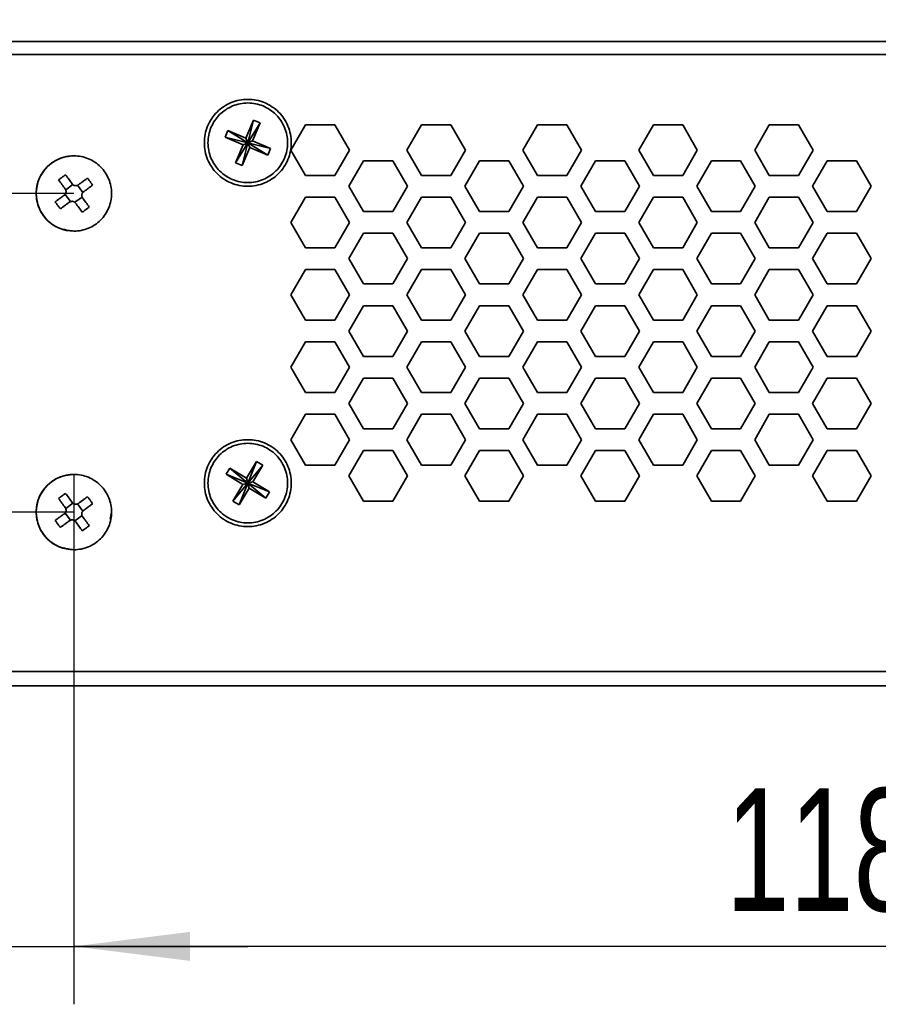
# Model space of a CAD drawing. Header units: millimetres. Extents: x 0 to 420, y 0 to 297.
# Tile 142 of 145: x 292 to 322, y 227 to 260. Entities that reach past the tile are written whole.
import ezdxf

# ---------------------------------------------------------------- set-up
doc = ezdxf.new("R2010")
doc.units = ezdxf.units.MM
doc.layers.add('标注层', color=150, linetype='Continuous')
doc.styles.add('SLDTEXTSTYLE2', font='TXT', dxfattribs={"width": 0.7})
doc.dimstyles.new('SLDDIMSTYLE0', dxfattribs={"dimtxt": 4.850694, "dimasz": 4, "dimexe": 0, "dimexo": 0.0625, "dimgap": 1.212674, "dimtad": 2, "dimlfac": 2, "dimrnd": 1e-09, "dimzin": 12, "dimdsep": 46, "dimtxsty": 'SLDTEXTSTYLE2', "dimsah": 1, "dimcen": 0.09, "dimadec": 0, "dimazin": 3, "dimtfac": 1, "dimtdec": 3, "dimtmove": 0, "dimatfit": 0, "dimfxl": 1, "dimfrac": 2, "dimtolj": 1, "dimtzin": 12, "dimarcsym": 0})
doc.dimstyles.new('SLDDIMSTYLE1', dxfattribs={"dimtxt": 4.850694, "dimasz": 4, "dimexe": 0, "dimexo": 0.0625, "dimgap": 1.212674, "dimtad": 2, "dimlfac": 2, "dimrnd": 1e-09, "dimzin": 12, "dimdsep": 46, "dimtxsty": 'SLDTEXTSTYLE2', "dimsah": 1, "dimcen": 0.09, "dimadec": 0, "dimazin": 3, "dimtfac": 1, "dimtdec": 3, "dimtofl": 0, "dimtmove": 0, "dimatfit": 3, "dimfxl": 1, "dimfrac": 2, "dimtolj": 1, "dimtzin": 12, "dimarcsym": 0})

# ---------------------------------------------------------------- blocks, each defined once
blk = doc.blocks.new('_D_2')
at = {"layer": '标注层'}
for p, q in [((294.018, 244.799), (294.018, 226.505)), ((286.018, 243.499), (286.018, 226.505)), ((286.018, 228.505), (280.018, 228.505)), ((286.018, 228.505), (294.018, 228.505)), ((294.018, 228.505), (300.018, 228.505))]:
    blk.add_line(p, q, dxfattribs=at)
for points in [[(286.018, 228.505), (282.018, 229.005), (282.018, 228.005)], [(294.018, 228.505), (298.018, 228.005), (298.018, 229.005)]]:
    blk.add_solid(points, dxfattribs=at)
at = {"layer": '标注层', "insert": (287.196, 233.962), "char_height": 4.2333, "attachment_point": 1, "style": 'SLDTEXTSTYLE2'}
blk.add_mtext('16', dxfattribs=at)
blk = doc.blocks.new('_D_3')
at = {"layer": '标注层'}
for p, q in [((270.217, 254.499), (270.217, 260.499)), ((294.018, 254.499), (268.217, 254.499)), ((270.217, 254.499), (270.217, 243.499)), ((294.018, 243.499), (268.217, 243.499)), ((270.217, 243.499), (270.217, 237.499))]:
    blk.add_line(p, q, dxfattribs=at)
for points in [[(270.217, 254.499), (270.717, 258.499), (269.717, 258.499)], [(270.217, 243.499), (269.717, 239.499), (270.717, 239.499)]]:
    blk.add_solid(points, dxfattribs=at)
at = {"layer": '标注层', "insert": (264.76, 246.177), "char_height": 4.2333, "attachment_point": 1, "rotation": 90, "style": 'SLDTEXTSTYLE2'}
blk.add_mtext('22', dxfattribs=at)
blk = doc.blocks.new('_D_5')
at = {"layer": '标注层'}
for p, q in [((294.018, 243.499), (294.018, 226.505)), ((353.118, 243.499), (353.118, 226.505)), ((353.118, 228.505), (294.018, 228.505))]:
    blk.add_line(p, q, dxfattribs=at)
for points in [[(294.018, 228.505), (298.018, 228.005), (298.018, 229.005)], [(353.118, 228.505), (349.118, 229.005), (349.118, 228.005)]]:
    blk.add_solid(points, dxfattribs=at)
at = {"layer": '标注层', "insert": (316.513, 233.962), "char_height": 4.2333, "attachment_point": 1, "style": 'SLDTEXTSTYLE2'}
blk.add_mtext('118.2', dxfattribs=at)

msp = doc.modelspace()

# ---------------------------------------------------------------- linework, layer by layer
at = {"color": 7, "linetype": 'Continuous', "lineweight": 35}
for p, q in [((279.5682, 259.7493), (362.6182, 259.7493)), ((362.6182, 259.2993), (279.5682, 259.2993)), ((300.2168, 257.0343), (299.9522, 256.4132)), ((300.0182, 256.2493), (300.2168, 257.0343)), ((300.4468, 256.9363), (300.2168, 257.0343)), ((299.3312, 256.6778), (299.2332, 256.4478)), ((299.9522, 256.4132), (299.3312, 256.6778)), ((299.3312, 256.6778), (300.0182, 256.2493)), ((300.4468, 256.9363), (300.0182, 256.2493)), ((300.1822, 256.3153), (300.4468, 256.9363)), ((301.5079, 255.9993), (302.0131, 256.8743)), ((302.0131, 256.8743), (303.0234, 256.8743)), ((303.0234, 256.8743), (303.5286, 255.9993)), ((305.5079, 255.9993), (306.0131, 256.8743)), ((306.0131, 256.8743), (307.0234, 256.8743)), ((307.0234, 256.8743), (307.5286, 255.9993)), ((309.5079, 255.9993), (310.0131, 256.8743)), ((310.0131, 256.8743), (311.0234, 256.8743)), ((311.0234, 256.8743), (311.5286, 255.9993)), ((313.5079, 255.9993), (314.0131, 256.8743)), ((314.0131, 256.8743), (315.0234, 256.8743)), ((315.0234, 256.8743), (315.5286, 255.9993)), ((317.5079, 255.9993), (318.0131, 256.8743)), ((318.0131, 256.8743), (319.0234, 256.8743)), ((319.0234, 256.8743), (319.5286, 255.9993)), ((299.2332, 256.4478), (299.8543, 256.1832)), ((300.0182, 256.2493), (299.2332, 256.4478)), ((300.0182, 256.2493), (299.9522, 256.4132)), ((299.5897, 255.5622), (300.0182, 256.2493)), ((299.8543, 256.1832), (299.5897, 255.5622)), ((300.0182, 256.2493), (299.8197, 255.4643)), ((299.8197, 255.4643), (300.0843, 256.0853)), ((300.0182, 256.2493), (299.8543, 256.1832)), ((300.1822, 256.3153), (300.0182, 256.2493)), ((300.0182, 256.2493), (300.0843, 256.0853)), ((300.7052, 255.8207), (300.0182, 256.2493)), ((300.0182, 256.2493), (300.8032, 256.0507)), ((300.0843, 256.0853), (300.7052, 255.8207)), ((300.8032, 256.0507), (300.1822, 256.3153)), ((300.7052, 255.8207), (300.8032, 256.0507)), ((302.0131, 255.1243), (301.5079, 255.9993)), ((303.5286, 255.9993), (303.0234, 255.1243)), ((306.0131, 255.1243), (305.5079, 255.9993)), ((307.5286, 255.9993), (307.0234, 255.1243)), ((310.0131, 255.1243), (309.5079, 255.9993)), ((311.5286, 255.9993), (311.0234, 255.1243)), ((314.0131, 255.1243), (313.5079, 255.9993)), ((315.5286, 255.9993), (315.0234, 255.1243)), ((318.0131, 255.1243), (317.5079, 255.9993)), ((319.5286, 255.9993), (319.0234, 255.1243)), ((299.5897, 255.5622), (299.8197, 255.4643)), ((303.5079, 254.7493), (304.0131, 255.6243)), ((304.0131, 255.6243), (305.0234, 255.6243)), ((305.0234, 255.6243), (305.5286, 254.7493)), ((307.5079, 254.7493), (308.0131, 255.6243)), ((308.0131, 255.6243), (309.0234, 255.6243)), ((309.0234, 255.6243), (309.5286, 254.7493)), ((311.5079, 254.7493), (312.0131, 255.6243)), ((312.0131, 255.6243), (313.0234, 255.6243)), ((313.0234, 255.6243), (313.5286, 254.7493)), ((315.5079, 254.7493), (316.0131, 255.6243)), ((316.0131, 255.6243), (317.0234, 255.6243)), ((317.0234, 255.6243), (317.5286, 254.7493)), ((319.5079, 254.7493), (320.0131, 255.6243)), ((320.0131, 255.6243), (321.0234, 255.6243)), ((321.0234, 255.6243), (321.5286, 254.7493)), ((303.0234, 255.1243), (302.0131, 255.1243)), ((307.0234, 255.1243), (306.0131, 255.1243)), ((311.0234, 255.1243), (310.0131, 255.1243)), ((315.0234, 255.1243), (314.0131, 255.1243)), ((319.0234, 255.1243), (318.0131, 255.1243)), ((293.7371, 254.6217), (293.9856, 254.8041)), ((294.1406, 254.7804), (294.3231, 254.5319)), ((304.0131, 253.8743), (303.5079, 254.7493)), ((305.5286, 254.7493), (305.0234, 253.8743)), ((308.0131, 253.8743), (307.5079, 254.7493)), ((309.5286, 254.7493), (309.0234, 253.8743)), ((312.0131, 253.8743), (311.5079, 254.7493)), ((313.5286, 254.7493), (313.0234, 253.8743)), ((316.0131, 253.8743), (315.5079, 254.7493)), ((317.5286, 254.7493), (317.0234, 253.8743)), ((320.0131, 253.8743), (319.5079, 254.7493)), ((321.5286, 254.7493), (321.0234, 253.8743)), ((293.8958, 254.2182), (293.7134, 254.4666)), ((294.2993, 254.3769), (294.0509, 254.1944)), ((301.5079, 253.4993), (302.0131, 254.3743)), ((302.0131, 254.3743), (303.0234, 254.3743)), ((303.0234, 254.3743), (303.5286, 253.4993)), ((305.5079, 253.4993), (306.0131, 254.3743)), ((306.0131, 254.3743), (307.0234, 254.3743)), ((307.0234, 254.3743), (307.5286, 253.4993)), ((309.5079, 253.4993), (310.0131, 254.3743)), ((310.0131, 254.3743), (311.0234, 254.3743)), ((311.0234, 254.3743), (311.5286, 253.4993)), ((313.5079, 253.4993), (314.0131, 254.3743)), ((314.0131, 254.3743), (315.0234, 254.3743)), ((315.0234, 254.3743), (315.5286, 253.4993)), ((317.5079, 253.4993), (318.0131, 254.3743)), ((318.0131, 254.3743), (319.0234, 254.3743)), ((319.0234, 254.3743), (319.5286, 253.4993)), ((305.0234, 253.8743), (304.0131, 253.8743)), ((309.0234, 253.8743), (308.0131, 253.8743)), ((313.0234, 253.8743), (312.0131, 253.8743)), ((317.0234, 253.8743), (316.0131, 253.8743)), ((321.0234, 253.8743), (320.0131, 253.8743)), ((302.0131, 252.6243), (301.5079, 253.4993)), ((303.5286, 253.4993), (303.0234, 252.6243)), ((306.0131, 252.6243), (305.5079, 253.4993)), ((307.5286, 253.4993), (307.0234, 252.6243)), ((310.0131, 252.6243), (309.5079, 253.4993)), ((311.5286, 253.4993), (311.0234, 252.6243)), ((314.0131, 252.6243), (313.5079, 253.4993)), ((315.5286, 253.4993), (315.0234, 252.6243)), ((318.0131, 252.6243), (317.5079, 253.4993)), ((319.5286, 253.4993), (319.0234, 252.6243)), ((303.5079, 252.2493), (304.0131, 253.1243)), ((304.0131, 253.1243), (305.0234, 253.1243)), ((305.0234, 253.1243), (305.5286, 252.2493)), ((307.5079, 252.2493), (308.0131, 253.1243)), ((308.0131, 253.1243), (309.0234, 253.1243)), ((309.0234, 253.1243), (309.5286, 252.2493)), ((311.5079, 252.2493), (312.0131, 253.1243)), ((312.0131, 253.1243), (313.0234, 253.1243)), ((313.0234, 253.1243), (313.5286, 252.2493)), ((315.5079, 252.2493), (316.0131, 253.1243)), ((316.0131, 253.1243), (317.0234, 253.1243)), ((317.0234, 253.1243), (317.5286, 252.2493)), ((319.5079, 252.2493), (320.0131, 253.1243)), ((320.0131, 253.1243), (321.0234, 253.1243)), ((321.0234, 253.1243), (321.5286, 252.2493)), ((303.0234, 252.6243), (302.0131, 252.6243)), ((307.0234, 252.6243), (306.0131, 252.6243)), ((311.0234, 252.6243), (310.0131, 252.6243)), ((315.0234, 252.6243), (314.0131, 252.6243)), ((319.0234, 252.6243), (318.0131, 252.6243)), ((304.0131, 251.3743), (303.5079, 252.2493)), ((305.5286, 252.2493), (305.0234, 251.3743)), ((308.0131, 251.3743), (307.5079, 252.2493)), ((309.5286, 252.2493), (309.0234, 251.3743)), ((312.0131, 251.3743), (311.5079, 252.2493)), ((313.5286, 252.2493), (313.0234, 251.3743)), ((316.0131, 251.3743), (315.5079, 252.2493)), ((317.5286, 252.2493), (317.0234, 251.3743)), ((320.0131, 251.3743), (319.5079, 252.2493)), ((321.5286, 252.2493), (321.0234, 251.3743)), ((301.5079, 250.9993), (302.0131, 251.8743)), ((302.0131, 251.8743), (303.0234, 251.8743)), ((303.0234, 251.8743), (303.5286, 250.9993)), ((305.5079, 250.9993), (306.0131, 251.8743)), ((306.0131, 251.8743), (307.0234, 251.8743)), ((307.0234, 251.8743), (307.5286, 250.9993)), ((309.5079, 250.9993), (310.0131, 251.8743)), ((310.0131, 251.8743), (311.0234, 251.8743)), ((311.0234, 251.8743), (311.5286, 250.9993)), ((313.5079, 250.9993), (314.0131, 251.8743)), ((314.0131, 251.8743), (315.0234, 251.8743)), ((315.0234, 251.8743), (315.5286, 250.9993)), ((317.5079, 250.9993), (318.0131, 251.8743)), ((318.0131, 251.8743), (319.0234, 251.8743)), ((319.0234, 251.8743), (319.5286, 250.9993)), ((305.0234, 251.3743), (304.0131, 251.3743)), ((309.0234, 251.3743), (308.0131, 251.3743)), ((313.0234, 251.3743), (312.0131, 251.3743)), ((317.0234, 251.3743), (316.0131, 251.3743)), ((321.0234, 251.3743), (320.0131, 251.3743)), ((302.0131, 250.1243), (301.5079, 250.9993)), ((303.5286, 250.9993), (303.0234, 250.1243)), ((306.0131, 250.1243), (305.5079, 250.9993)), ((307.5286, 250.9993), (307.0234, 250.1243)), ((310.0131, 250.1243), (309.5079, 250.9993)), ((311.5286, 250.9993), (311.0234, 250.1243)), ((314.0131, 250.1243), (313.5079, 250.9993)), ((315.5286, 250.9993), (315.0234, 250.1243)), ((318.0131, 250.1243), (317.5079, 250.9993)), ((319.5286, 250.9993), (319.0234, 250.1243)), ((303.5079, 249.7493), (304.0131, 250.6243)), ((304.0131, 250.6243), (305.0234, 250.6243)), ((305.0234, 250.6243), (305.5286, 249.7493)), ((307.5079, 249.7493), (308.0131, 250.6243)), ((308.0131, 250.6243), (309.0234, 250.6243)), ((309.0234, 250.6243), (309.5286, 249.7493)), ((311.5079, 249.7493), (312.0131, 250.6243)), ((312.0131, 250.6243), (313.0234, 250.6243)), ((313.0234, 250.6243), (313.5286, 249.7493)), ((315.5079, 249.7493), (316.0131, 250.6243)), ((316.0131, 250.6243), (317.0234, 250.6243)), ((317.0234, 250.6243), (317.5286, 249.7493)), ((319.5079, 249.7493), (320.0131, 250.6243)), ((320.0131, 250.6243), (321.0234, 250.6243)), ((321.0234, 250.6243), (321.5286, 249.7493)), ((303.0234, 250.1243), (302.0131, 250.1243)), ((307.0234, 250.1243), (306.0131, 250.1243)), ((311.0234, 250.1243), (310.0131, 250.1243)), ((315.0234, 250.1243), (314.0131, 250.1243)), ((319.0234, 250.1243), (318.0131, 250.1243)), ((304.0131, 248.8743), (303.5079, 249.7493)), ((305.5286, 249.7493), (305.0234, 248.8743)), ((308.0131, 248.8743), (307.5079, 249.7493)), ((309.5286, 249.7493), (309.0234, 248.8743)), ((312.0131, 248.8743), (311.5079, 249.7493)), ((313.5286, 249.7493), (313.0234, 248.8743)), ((316.0131, 248.8743), (315.5079, 249.7493)), ((317.5286, 249.7493), (317.0234, 248.8743)), ((320.0131, 248.8743), (319.5079, 249.7493)), ((321.5286, 249.7493), (321.0234, 248.8743)), ((301.5079, 248.4993), (302.0131, 249.3743)), ((302.0131, 249.3743), (303.0234, 249.3743)), ((303.0234, 249.3743), (303.5286, 248.4993)), ((305.5079, 248.4993), (306.0131, 249.3743)), ((306.0131, 249.3743), (307.0234, 249.3743)), ((307.0234, 249.3743), (307.5286, 248.4993)), ((309.5079, 248.4993), (310.0131, 249.3743)), ((310.0131, 249.3743), (311.0234, 249.3743)), ((311.0234, 249.3743), (311.5286, 248.4993)), ((313.5079, 248.4993), (314.0131, 249.3743)), ((314.0131, 249.3743), (315.0234, 249.3743)), ((315.0234, 249.3743), (315.5286, 248.4993)), ((317.5079, 248.4993), (318.0131, 249.3743)), ((318.0131, 249.3743), (319.0234, 249.3743)), ((319.0234, 249.3743), (319.5286, 248.4993)), ((305.0234, 248.8743), (304.0131, 248.8743)), ((309.0234, 248.8743), (308.0131, 248.8743)), ((313.0234, 248.8743), (312.0131, 248.8743)), ((317.0234, 248.8743), (316.0131, 248.8743)), ((321.0234, 248.8743), (320.0131, 248.8743)), ((302.0131, 247.6243), (301.5079, 248.4993)), ((303.5286, 248.4993), (303.0234, 247.6243)), ((306.0131, 247.6243), (305.5079, 248.4993)), ((307.5286, 248.4993), (307.0234, 247.6243)), ((310.0131, 247.6243), (309.5079, 248.4993)), ((311.5286, 248.4993), (311.0234, 247.6243)), ((314.0131, 247.6243), (313.5079, 248.4993)), ((315.5286, 248.4993), (315.0234, 247.6243)), ((318.0131, 247.6243), (317.5079, 248.4993)), ((319.5286, 248.4993), (319.0234, 247.6243)), ((303.5079, 247.2493), (304.0131, 248.1243)), ((304.0131, 248.1243), (305.0234, 248.1243)), ((305.0234, 248.1243), (305.5286, 247.2493)), ((307.5079, 247.2493), (308.0131, 248.1243)), ((308.0131, 248.1243), (309.0234, 248.1243)), ((309.0234, 248.1243), (309.5286, 247.2493)), ((311.5079, 247.2493), (312.0131, 248.1243)), ((312.0131, 248.1243), (313.0234, 248.1243)), ((313.0234, 248.1243), (313.5286, 247.2493)), ((315.5079, 247.2493), (316.0131, 248.1243)), ((316.0131, 248.1243), (317.0234, 248.1243)), ((317.0234, 248.1243), (317.5286, 247.2493)), ((319.5079, 247.2493), (320.0131, 248.1243)), ((320.0131, 248.1243), (321.0234, 248.1243)), ((321.0234, 248.1243), (321.5286, 247.2493)), ((303.0234, 247.6243), (302.0131, 247.6243)), ((307.0234, 247.6243), (306.0131, 247.6243)), ((311.0234, 247.6243), (310.0131, 247.6243)), ((315.0234, 247.6243), (314.0131, 247.6243)), ((319.0234, 247.6243), (318.0131, 247.6243)), ((304.0131, 246.3743), (303.5079, 247.2493)), ((305.5286, 247.2493), (305.0234, 246.3743)), ((308.0131, 246.3743), (307.5079, 247.2493)), ((309.5286, 247.2493), (309.0234, 246.3743)), ((312.0131, 246.3743), (311.5079, 247.2493)), ((313.5286, 247.2493), (313.0234, 246.3743)), ((316.0131, 246.3743), (315.5079, 247.2493)), ((317.5286, 247.2493), (317.0234, 246.3743)), ((320.0131, 246.3743), (319.5079, 247.2493)), ((321.5286, 247.2493), (321.0234, 246.3743)), ((301.5079, 245.9993), (302.0131, 246.8743)), ((302.0131, 246.8743), (303.0234, 246.8743)), ((303.0234, 246.8743), (303.5286, 245.9993)), ((305.5079, 245.9993), (306.0131, 246.8743)), ((306.0131, 246.8743), (307.0234, 246.8743)), ((307.0234, 246.8743), (307.5286, 245.9993)), ((309.5079, 245.9993), (310.0131, 246.8743)), ((310.0131, 246.8743), (311.0234, 246.8743)), ((311.0234, 246.8743), (311.5286, 245.9993)), ((313.5079, 245.9993), (314.0131, 246.8743)), ((314.0131, 246.8743), (315.0234, 246.8743)), ((315.0234, 246.8743), (315.5286, 245.9993)), ((317.5079, 245.9993), (318.0131, 246.8743)), ((318.0131, 246.8743), (319.0234, 246.8743)), ((319.0234, 246.8743), (319.5286, 245.9993)), ((305.0234, 246.3743), (304.0131, 246.3743)), ((309.0234, 246.3743), (308.0131, 246.3743)), ((313.0234, 246.3743), (312.0131, 246.3743)), ((317.0234, 246.3743), (316.0131, 246.3743)), ((321.0234, 246.3743), (320.0131, 246.3743)), ((302.0131, 245.1243), (301.5079, 245.9993)), ((303.5286, 245.9993), (303.0234, 245.1243)), ((306.0131, 245.1243), (305.5079, 245.9993)), ((307.5286, 245.9993), (307.0234, 245.1243)), ((310.0131, 245.1243), (309.5079, 245.9993)), ((311.5286, 245.9993), (311.0234, 245.1243)), ((314.0131, 245.1243), (313.5079, 245.9993)), ((315.5286, 245.9993), (315.0234, 245.1243)), ((318.0131, 245.1243), (317.5079, 245.9993)), ((319.5286, 245.9993), (319.0234, 245.1243)), ((303.5079, 244.7493), (304.0131, 245.6243)), ((304.0131, 245.6243), (305.0234, 245.6243)), ((305.0234, 245.6243), (305.5286, 244.7493)), ((307.5079, 244.7493), (308.0131, 245.6243)), ((308.0131, 245.6243), (309.0234, 245.6243)), ((309.0234, 245.6243), (309.5286, 244.7493)), ((311.5079, 244.7493), (312.0131, 245.6243)), ((312.0131, 245.6243), (313.0234, 245.6243)), ((313.0234, 245.6243), (313.5286, 244.7493)), ((315.5079, 244.7493), (316.0131, 245.6243)), ((316.0131, 245.6243), (317.0234, 245.6243)), ((317.0234, 245.6243), (317.5286, 244.7493)), ((319.5079, 244.7493), (320.0131, 245.6243)), ((320.0131, 245.6243), (321.0234, 245.6243)), ((321.0234, 245.6243), (321.5286, 244.7493)), ((300.3215, 245.25), (299.9751, 244.6707)), ((300.0182, 244.4993), (300.3215, 245.25)), ((300.536, 245.1218), (300.0182, 244.4993)), ((300.1897, 244.5424), (300.536, 245.1218)), ((300.536, 245.1218), (300.3215, 245.25)), ((303.0234, 245.1243), (302.0131, 245.1243)), ((307.0234, 245.1243), (306.0131, 245.1243)), ((311.0234, 245.1243), (310.0131, 245.1243)), ((315.0234, 245.1243), (314.0131, 245.1243)), ((319.0234, 245.1243), (318.0131, 245.1243)), ((299.3957, 245.0171), (299.2675, 244.8025)), ((299.2675, 244.8025), (299.8468, 244.4561)), ((300.0182, 244.4993), (299.2675, 244.8025)), ((299.9751, 244.6707), (299.3957, 245.0171)), ((299.3957, 245.0171), (300.0182, 244.4993)), ((299.5004, 243.8768), (300.0182, 244.4993)), ((299.8468, 244.4561), (299.5004, 243.8768)), ((300.0182, 244.4993), (299.715, 243.7485)), ((300.0182, 244.4993), (299.8468, 244.4561)), ((300.0182, 244.4993), (299.9751, 244.6707)), ((300.1897, 244.5424), (300.0182, 244.4993)), ((300.6407, 243.9814), (300.0182, 244.4993)), ((300.0182, 244.4993), (300.769, 244.196)), ((300.0182, 244.4993), (300.0614, 244.3278)), ((300.769, 244.196), (300.1897, 244.5424)), ((304.0131, 243.8743), (303.5079, 244.7493)), ((305.5286, 244.7493), (305.0234, 243.8743)), ((308.0131, 243.8743), (307.5079, 244.7493)), ((309.5286, 244.7493), (309.0234, 243.8743)), ((312.0131, 243.8743), (311.5079, 244.7493)), ((313.5286, 244.7493), (313.0234, 243.8743)), ((316.0131, 243.8743), (315.5079, 244.7493)), ((317.5286, 244.7493), (317.0234, 243.8743)), ((320.0131, 243.8743), (319.5079, 244.7493)), ((321.5286, 244.7493), (321.0234, 243.8743)), ((299.715, 243.7485), (300.0614, 244.3278)), ((300.0614, 244.3278), (300.6407, 243.9814)), ((300.6407, 243.9814), (300.769, 244.196)), ((293.7371, 243.6217), (293.9856, 243.8041)), ((294.1406, 243.7804), (294.3231, 243.5319)), ((299.5004, 243.8768), (299.715, 243.7485)), ((305.0234, 243.8743), (304.0131, 243.8743)), ((309.0234, 243.8743), (308.0131, 243.8743)), ((313.0234, 243.8743), (312.0131, 243.8743)), ((317.0234, 243.8743), (316.0131, 243.8743)), ((321.0234, 243.8743), (320.0131, 243.8743)), ((293.8958, 243.2182), (293.7134, 243.4666)), ((295.3182, 243.4993), (295.2686, 243.2496)), ((294.2993, 243.3769), (294.0509, 243.1944)), ((279.6182, 237.9993), (362.1182, 237.9993)), ((362.4182, 237.4993), (280.1682, 237.4993))]:
    msp.add_line(p, q, dxfattribs=at)
for centre in [(294.0182, 254.4993), (294.0182, 243.4993)]:
    msp.add_arc(centre, 1.3, 90, 270, dxfattribs=at)
for points, knots in [([(298.5182, 256.2493), (298.5182, 256.4456), (298.5573, 256.6419), (298.7076, 257.0047), (298.8187, 257.1711), (299.0964, 257.4488), (299.2628, 257.5599), (299.6256, 257.7102), (299.8219, 257.7493), (300.2146, 257.7493), (300.4109, 257.7102), (300.7737, 257.5599), (300.9401, 257.4488), (301.2177, 257.1711), (301.3289, 257.0047), (301.4792, 256.6419), (301.5182, 256.4456), (301.5182, 256.2493)], [0, 0, 0, 0, 0.125, 0.125, 0.25, 0.25, 0.375, 0.375, 0.5, 0.5, 0.625, 0.625, 0.75, 0.75, 0.875, 0.875, 1, 1, 1, 1]), ([(300.0182, 257.6243), (299.8383, 257.6243), (299.6583, 257.5885), (299.3258, 257.4507), (299.1732, 257.3488), (298.9187, 257.0943), (298.8168, 256.9417), (298.679, 256.6092), (298.6432, 256.4292), (298.6432, 256.0693), (298.679, 255.8894), (298.8168, 255.5568), (298.9187, 255.4043), (299.1732, 255.1497), (299.3258, 255.0478), (299.6583, 254.91), (299.8383, 254.8743), (300.0182, 254.8743)], [0, 0, 0, 0, 0.125, 0.125, 0.25, 0.25, 0.375, 0.375, 0.5, 0.5, 0.625, 0.625, 0.75, 0.75, 0.875, 0.875, 1, 1, 1, 1]), ([(300.0182, 254.8743), (300.1982, 254.8743), (300.3781, 254.91), (300.7107, 255.0478), (300.8632, 255.1497), (301.1178, 255.4043), (301.2197, 255.5568), (301.3575, 255.8894), (301.3932, 256.0693), (301.3932, 256.4292), (301.3575, 256.6092), (301.2197, 256.9417), (301.1178, 257.0943), (300.8632, 257.3488), (300.7107, 257.4507), (300.3781, 257.5885), (300.1982, 257.6243), (300.0182, 257.6243)], [0, 0, 0, 0, 0.125, 0.125, 0.25, 0.25, 0.375, 0.375, 0.5, 0.5, 0.625, 0.625, 0.75, 0.75, 0.875, 0.875, 1, 1, 1, 1]), ([(301.5182, 256.2493), (301.5182, 256.0529), (301.4792, 255.8566), (301.3289, 255.4938), (301.2177, 255.3274), (300.9401, 255.0498), (300.7737, 254.9386), (300.4109, 254.7883), (300.2146, 254.7493), (299.8219, 254.7493), (299.6256, 254.7883), (299.2628, 254.9386), (299.0964, 255.0498), (298.8187, 255.3274), (298.7076, 255.4938), (298.5573, 255.8566), (298.5182, 256.0529), (298.5182, 256.2493)], [0, 0, 0, 0, 0.125, 0.125, 0.25, 0.25, 0.375, 0.375, 0.5, 0.5, 0.625, 0.625, 0.75, 0.75, 0.875, 0.875, 1, 1, 1, 1]), ([(294.0182, 253.1991), (293.9836, 253.2029), (293.9169, 253.2102), (293.8212, 253.2247), (293.7338, 253.2411), (293.6547, 253.2594), (293.5838, 253.2792), (293.4603, 253.3212), (293.288, 253.4098), (293.0916, 253.5749), (292.9286, 253.774), (292.8092, 254), (292.7344, 254.2448), (292.7029, 254.5786), (292.7792, 255.0073), (293.0096, 255.3449), (293.2262, 255.5354), (293.3673, 255.6296), (293.5183, 255.7032), (293.6781, 255.7559), (293.8457, 255.7899), (293.9603, 255.7962), (294.0182, 255.7994)], [0, 0, 0, 0, 0.0257196, 0.0494679, 0.0712751, 0.0911804, 0.1092341, 0.1255015, 0.1872882, 0.2504617, 0.3132612, 0.3756293, 0.4375146, 0.5005653, 0.6213783, 0.7499698, 0.7922542, 0.8335847, 0.874512, 0.9155789, 0.9572747, 1, 1, 1, 1]), ([(294.0182, 253.1993), (294.1884, 253.1993), (294.3585, 253.2331), (294.6729, 253.3633), (294.8171, 253.4597), (295.0578, 253.7003), (295.1542, 253.8446), (295.2844, 254.159), (295.3182, 254.3291), (295.3182, 254.6694), (295.2844, 254.8395), (295.1542, 255.154), (295.0578, 255.2982), (294.8171, 255.5388), (294.6729, 255.6352), (294.3585, 255.7654), (294.1884, 255.7993), (294.0182, 255.7993)], [0, 0, 0, 0, 0.125, 0.125, 0.25, 0.25, 0.375, 0.375, 0.5, 0.5, 0.625, 0.625, 0.75, 0.75, 0.875, 0.875, 1, 1, 1, 1]), ([(293.7301, 255.1451), (293.7028, 255.126), (293.6481, 255.0879), (293.5674, 255.0287), (293.5147, 254.9879), (293.4883, 254.9675)], [0, 0, 0, 0, 0.3333388, 0.6666612, 1, 1, 1, 1]), ([(294.4865, 255.0292), (294.4611, 255.0105), (294.4101, 254.9731), (294.332, 254.9157), (294.2523, 254.8572), (294.1984, 254.8176), (294.1713, 254.7977)], [0, 0, 0, 0, 0.2450795, 0.4934384, 0.7450781, 1, 1, 1, 1]), ([(294.664, 254.7874), (294.645, 254.8147), (294.6069, 254.8694), (294.5476, 254.9501), (294.5069, 255.0028), (294.4865, 255.0292)], [0, 0, 0, 0, 0.3333726, 0.6666274, 1, 1, 1, 1]), ([(293.7198, 254.6523), (293.7235, 254.6469), (293.7308, 254.6361), (293.739, 254.6181), (293.7488, 254.5871), (293.751, 254.5401), (293.7337, 254.4931), (293.7104, 254.4613), (293.6952, 254.4489), (293.6876, 254.4426)], [0, 0, 0, 0, 0.0841297, 0.1673931, 0.251247, 0.5001145, 0.748982, 0.8744296, 1, 1, 1, 1]), ([(294.1713, 254.7977), (294.1658, 254.794), (294.1551, 254.7867), (294.1371, 254.7785), (294.1061, 254.7687), (294.0591, 254.7665), (294.0121, 254.7838), (293.9803, 254.8071), (293.9678, 254.8223), (293.9616, 254.8299)], [0, 0, 0, 0, 0.0840711, 0.1673295, 0.2512475, 0.500115, 0.7489825, 0.874361, 1, 1, 1, 1]), ([(294.3488, 254.5559), (294.376, 254.5758), (294.4299, 254.6154), (294.5095, 254.6739), (294.5876, 254.7312), (294.6387, 254.7687), (294.664, 254.7874)], [0, 0, 0, 0, 0.25492188, 0.50656158, 0.7549205, 1, 1, 1, 1]), ([(293.6876, 254.4426), (293.6605, 254.4227), (293.6066, 254.3831), (293.5269, 254.3246), (293.4489, 254.2673), (293.3978, 254.2298), (293.3724, 254.2112)], [0, 0, 0, 0, 0.25492188, 0.50656157, 0.7549205, 1, 1, 1, 1]), ([(294.3167, 254.3462), (294.313, 254.3517), (294.3057, 254.3625), (294.2975, 254.3804), (294.2876, 254.4114), (294.2854, 254.4584), (294.3028, 254.5054), (294.3261, 254.5372), (294.3412, 254.5497), (294.3488, 254.5559)], [0, 0, 0, 0, 0.0841297, 0.1673931, 0.251247, 0.5001145, 0.748982, 0.8744296, 1, 1, 1, 1]), ([(293.3724, 254.2112), (293.3915, 254.1838), (293.4296, 254.1291), (293.4888, 254.0484), (293.5296, 253.9957), (293.55, 253.9694)], [0, 0, 0, 0, 0.3333726, 0.6666274, 1, 1, 1, 1]), ([(293.55, 253.9694), (293.5754, 253.988), (293.6264, 254.0255), (293.7045, 254.0828), (293.7842, 254.1413), (293.8381, 254.1809), (293.8652, 254.2008)], [0, 0, 0, 0, 0.2450795, 0.49343843, 0.74507812, 1, 1, 1, 1]), ([(293.8652, 254.2008), (293.8798, 254.2086), (293.9076, 254.2235), (293.939, 254.2278), (293.954, 254.2299)], [0, 0, 0, 0, 0.5236288, 1, 1, 1, 1]), ([(293.954, 254.2299), (293.9627, 254.2291), (293.9803, 254.2274), (294.0058, 254.2191), (294.0303, 254.2067), (294.0538, 254.1898), (294.0677, 254.1759), (294.0749, 254.1687)], [0, 0, 0, 0, 0.1893176, 0.3786901, 0.5736609, 0.7793165, 1, 1, 1, 1]), ([(294.3063, 253.8535), (294.3337, 253.8725), (294.3884, 253.9106), (294.4691, 253.9699), (294.5218, 254.0106), (294.5481, 254.031)], [0, 0, 0, 0, 0.3333388, 0.6666612, 1, 1, 1, 1]), ([(298.5182, 244.4993), (298.5182, 244.6956), (298.5573, 244.8919), (298.7076, 245.2547), (298.8187, 245.4211), (299.0964, 245.6988), (299.2628, 245.8099), (299.6256, 245.9602), (299.8219, 245.9993), (300.2146, 245.9993), (300.4109, 245.9602), (300.7737, 245.8099), (300.9401, 245.6988), (301.2177, 245.4211), (301.3289, 245.2547), (301.4792, 244.8919), (301.5182, 244.6956), (301.5182, 244.4993)], [0, 0, 0, 0, 0.125, 0.125, 0.25, 0.25, 0.375, 0.375, 0.5, 0.5, 0.625, 0.625, 0.75, 0.75, 0.875, 0.875, 1, 1, 1, 1]), ([(300.0182, 245.8743), (299.8383, 245.8743), (299.6583, 245.8385), (299.3258, 245.7007), (299.1732, 245.5988), (298.9187, 245.3443), (298.8168, 245.1917), (298.679, 244.8592), (298.6432, 244.6792), (298.6432, 244.3193), (298.679, 244.1394), (298.8168, 243.8068), (298.9187, 243.6543), (299.1732, 243.3997), (299.3258, 243.2978), (299.6583, 243.16), (299.8383, 243.1243), (300.0182, 243.1243)], [0, 0, 0, 0, 0.125, 0.125, 0.25, 0.25, 0.375, 0.375, 0.5, 0.5, 0.625, 0.625, 0.75, 0.75, 0.875, 0.875, 1, 1, 1, 1]), ([(300.0182, 243.1243), (300.1982, 243.1243), (300.3781, 243.16), (300.7107, 243.2978), (300.8632, 243.3997), (301.1178, 243.6543), (301.2197, 243.8068), (301.3575, 244.1394), (301.3932, 244.3193), (301.3932, 244.6792), (301.3575, 244.8592), (301.2197, 245.1917), (301.1178, 245.3443), (300.8632, 245.5988), (300.7107, 245.7007), (300.3781, 245.8385), (300.1982, 245.8743), (300.0182, 245.8743)], [0, 0, 0, 0, 0.125, 0.125, 0.25, 0.25, 0.375, 0.375, 0.5, 0.5, 0.625, 0.625, 0.75, 0.75, 0.875, 0.875, 1, 1, 1, 1]), ([(294.0182, 242.1991), (293.9836, 242.2029), (293.9169, 242.2102), (293.8212, 242.2247), (293.7338, 242.2411), (293.6547, 242.2594), (293.5838, 242.2792), (293.4603, 242.3212), (293.288, 242.4098), (293.0916, 242.5749), (292.9286, 242.774), (292.8092, 243), (292.7344, 243.2448), (292.7029, 243.5786), (292.7792, 244.0073), (293.0096, 244.3449), (293.2262, 244.5354), (293.3673, 244.6296), (293.5183, 244.7032), (293.6781, 244.7559), (293.8457, 244.7899), (293.9603, 244.7962), (294.0182, 244.7994)], [0, 0, 0, 0, 0.0257196, 0.0494679, 0.0712751, 0.0911804, 0.1092341, 0.1255015, 0.1872882, 0.2504617, 0.3132612, 0.3756293, 0.4375146, 0.5005653, 0.6213783, 0.7499698, 0.7922542, 0.8335847, 0.874512, 0.9155789, 0.9572747, 1, 1, 1, 1]), ([(294.0182, 242.1993), (294.1884, 242.1993), (294.3585, 242.2331), (294.6729, 242.3633), (294.8171, 242.4597), (295.0578, 242.7003), (295.1542, 242.8446), (295.2844, 243.159), (295.3182, 243.3291), (295.3182, 243.6694), (295.2844, 243.8395), (295.1542, 244.154), (295.0578, 244.2982), (294.8171, 244.5388), (294.6729, 244.6352), (294.3585, 244.7654), (294.1884, 244.7993), (294.0182, 244.7993)], [0, 0, 0, 0, 0.125, 0.125, 0.25, 0.25, 0.375, 0.375, 0.5, 0.5, 0.625, 0.625, 0.75, 0.75, 0.875, 0.875, 1, 1, 1, 1]), ([(301.5182, 244.4993), (301.5182, 244.3029), (301.4792, 244.1066), (301.3289, 243.7438), (301.2177, 243.5774), (300.9401, 243.2998), (300.7737, 243.1886), (300.4109, 243.0383), (300.2146, 242.9993), (299.8219, 242.9993), (299.6256, 243.0383), (299.2628, 243.1886), (299.0964, 243.2998), (298.8187, 243.5774), (298.7076, 243.7438), (298.5573, 244.1066), (298.5182, 244.3029), (298.5182, 244.4993)], [0, 0, 0, 0, 0.125, 0.125, 0.25, 0.25, 0.375, 0.375, 0.5, 0.5, 0.625, 0.625, 0.75, 0.75, 0.875, 0.875, 1, 1, 1, 1]), ([(293.7301, 244.1451), (293.7028, 244.126), (293.6481, 244.0879), (293.5674, 244.0287), (293.5147, 243.9879), (293.4883, 243.9675)], [0, 0, 0, 0, 0.3333388, 0.6666612, 1, 1, 1, 1]), ([(294.1713, 243.7977), (294.1658, 243.794), (294.1551, 243.7867), (294.1371, 243.7785), (294.1061, 243.7687), (294.0591, 243.7665), (294.0121, 243.7838), (293.9803, 243.8071), (293.9678, 243.8223), (293.9616, 243.8299)], [0, 0, 0, 0, 0.0840711, 0.1673295, 0.2512475, 0.500115, 0.7489825, 0.874361, 1, 1, 1, 1]), ([(294.4865, 244.0292), (294.4611, 244.0105), (294.4101, 243.9731), (294.332, 243.9157), (294.2523, 243.8572), (294.1984, 243.8176), (294.1713, 243.7977)], [0, 0, 0, 0, 0.2450795, 0.49343842, 0.74507812, 1, 1, 1, 1]), ([(294.3488, 243.5559), (294.376, 243.5758), (294.4299, 243.6154), (294.5095, 243.6739), (294.5876, 243.7312), (294.6387, 243.7687), (294.664, 243.7874)], [0, 0, 0, 0, 0.2549219, 0.5065616, 0.7549205, 1, 1, 1, 1]), ([(294.664, 243.7874), (294.645, 243.8147), (294.6069, 243.8694), (294.5476, 243.9501), (294.5069, 244.0028), (294.4865, 244.0292)], [0, 0, 0, 0, 0.3333726, 0.6666274, 1, 1, 1, 1]), ([(293.6876, 243.4426), (293.6605, 243.4227), (293.6066, 243.3831), (293.5269, 243.3246), (293.4489, 243.2673), (293.3978, 243.2298), (293.3724, 243.2112)], [0, 0, 0, 0, 0.25492188, 0.50656157, 0.7549205, 1, 1, 1, 1]), ([(293.7198, 243.6523), (293.7235, 243.6469), (293.7308, 243.6361), (293.739, 243.6181), (293.7488, 243.5871), (293.751, 243.5401), (293.7337, 243.4931), (293.7104, 243.4613), (293.6952, 243.4489), (293.6876, 243.4426)], [0, 0, 0, 0, 0.0841297, 0.1673931, 0.251247, 0.5001145, 0.748982, 0.8744296, 1, 1, 1, 1]), ([(294.3167, 243.3462), (294.313, 243.3517), (294.3057, 243.3625), (294.2975, 243.3804), (294.2876, 243.4114), (294.2854, 243.4584), (294.3028, 243.5054), (294.3261, 243.5372), (294.3412, 243.5497), (294.3488, 243.5559)], [0, 0, 0, 0, 0.0841297, 0.1673931, 0.251247, 0.5001145, 0.748982, 0.8744296, 1, 1, 1, 1]), ([(293.3724, 243.2112), (293.3915, 243.1838), (293.4296, 243.1291), (293.4888, 243.0484), (293.5296, 242.9957), (293.55, 242.9694)], [0, 0, 0, 0, 0.3333726, 0.6666274, 1, 1, 1, 1]), ([(293.55, 242.9694), (293.5754, 242.988), (293.6264, 243.0255), (293.7045, 243.0828), (293.7842, 243.1413), (293.8381, 243.1809), (293.8652, 243.2008)], [0, 0, 0, 0, 0.2450795, 0.49343843, 0.74507812, 1, 1, 1, 1]), ([(293.8652, 243.2008), (293.8798, 243.2086), (293.9076, 243.2235), (293.939, 243.2278), (293.954, 243.2299)], [0, 0, 0, 0, 0.52362875, 1, 1, 1, 1]), ([(293.954, 243.2299), (293.9627, 243.2291), (293.9803, 243.2274), (294.0058, 243.2191), (294.0303, 243.2067), (294.0538, 243.1898), (294.0677, 243.1759), (294.0749, 243.1687)], [0, 0, 0, 0, 0.1893176, 0.3786901, 0.5736609, 0.7793165, 1, 1, 1, 1]), ([(294.3063, 242.8535), (294.3337, 242.8725), (294.3884, 242.9106), (294.4691, 242.9699), (294.5218, 243.0106), (294.5481, 243.031)], [0, 0, 0, 0, 0.3333388, 0.6666612, 1, 1, 1, 1])]:
    msp.add_open_spline(points, degree=3, knots=knots, dxfattribs=at)
for points in [[(293.4883, 254.9675), (293.5641, 254.8643), (293.6415, 254.7589), (293.7198, 254.6523)], [(293.9616, 254.8299), (293.8833, 254.9365), (293.8059, 255.0419), (293.7301, 255.1451)], [(294.5481, 254.031), (294.4724, 254.1342), (294.395, 254.2396), (294.3167, 254.3462)], [(294.0749, 254.1687), (294.1532, 254.062), (294.2306, 253.9567), (294.3063, 253.8535)], [(293.9616, 243.8299), (293.8833, 243.9365), (293.8059, 244.0419), (293.7301, 244.1451)], [(293.4883, 243.9675), (293.5641, 243.8643), (293.6415, 243.7589), (293.7198, 243.6523)], [(294.0749, 243.1687), (294.1532, 243.062), (294.2306, 242.9567), (294.3063, 242.8535)], [(294.5481, 243.031), (294.4724, 243.1342), (294.395, 243.2396), (294.3167, 243.3462)]]:
    msp.add_open_spline(points, degree=3, dxfattribs=at)

# ---------------------------------------------------------------- dimensions: what is measured, and where the dimension line sits
at = {"layer": '标注层'}
dim = msp.add_linear_dim(base=(270.2167, 243.4993), p1=(294.0182, 254.4993), p2=(294.0182, 243.4993), angle=90, dimstyle='SLDDIMSTYLE0', dxfattribs=at)
dim.commit()
dim.dimension.update_dxf_attribs({"geometry": '_D_3', "text_midpoint": (270.2167, 248.9993), "dimtype": 160})
for p1, p2, dimstyle, picture, middle in [((286.0182, 243.4993), (294.0182, 244.7993), 'SLDDIMSTYLE0', '_D_2', (290.0182, 228.5047)), ((353.1182, 243.4993), (294.0182, 243.4993), 'SLDDIMSTYLE1', '_D_5', (323.5682, 228.5047))]:
    dim = msp.add_linear_dim(base=(294.0182, 228.5047), p1=p1, p2=p2, dimstyle=dimstyle, dxfattribs=at)
    dim.commit()
    dim.dimension.update_dxf_attribs({"geometry": picture, "text_midpoint": middle, "dimtype": 160})

doc.saveas('drawing.dxf')
